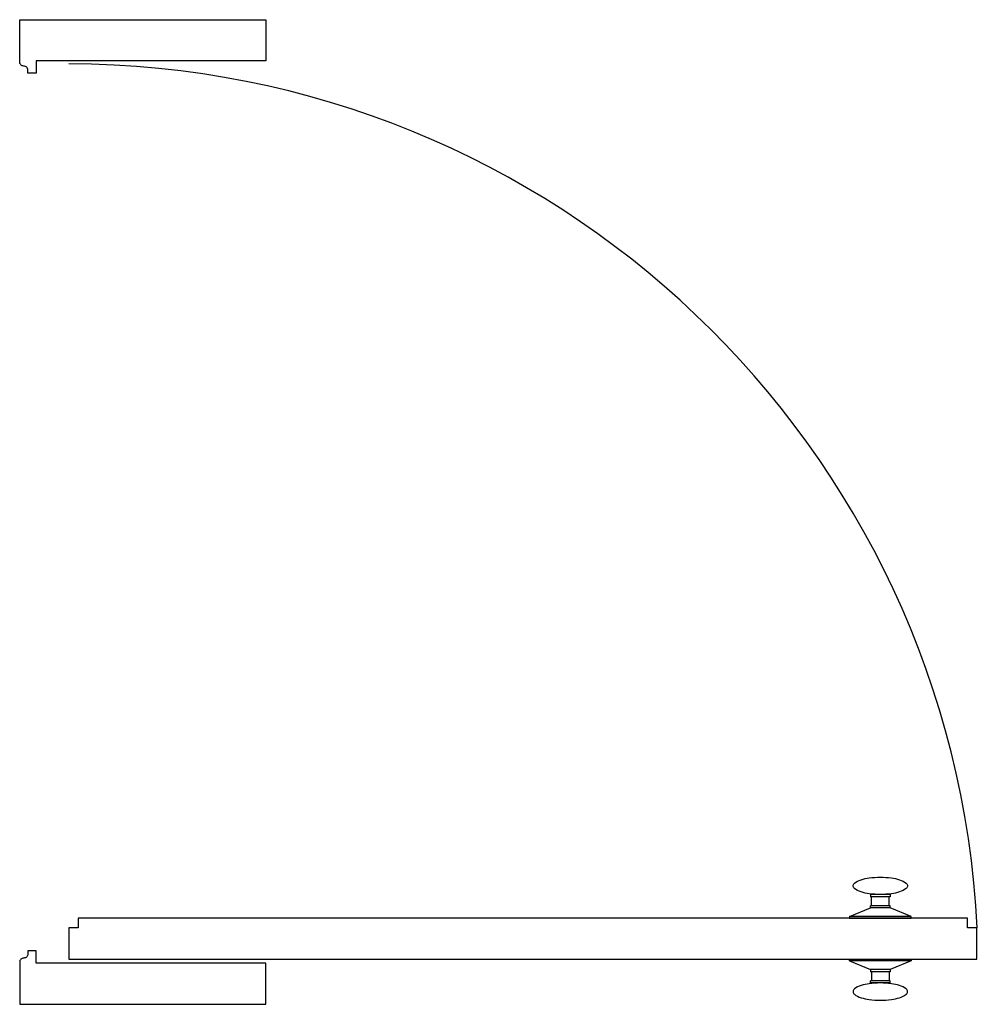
# Model space of a CAD drawing. Extents: x 45.17 to 46.33, y 33.26 to 34.46.
import ezdxf

# ---------------------------------------------------------------- set-up
doc = ezdxf.new("R2010")
doc.units = 0
doc.header["$MEASUREMENT"] = 0
doc.layers.add('MOB', color=6, linetype='CONTINUOUS')

msp = doc.modelspace()

# ---------------------------------------------------------------- linework, layer by layer
at = {"layer": 'MOB'}
for p, q in [((46.2267, 33.3973), (46.2028, 33.3973)), ((46.2028, 33.3973), (46.2028, 33.3946)), ((46.204, 33.3973), (46.204, 33.3979)), ((46.2255, 33.3973), (46.2255, 33.3979)), ((46.2267, 33.3973), (46.2267, 33.3946)), ((46.2267, 33.3946), (46.2028, 33.3946)), ((46.204, 33.3837), (46.204, 33.3946)), ((46.2255, 33.3837), (46.2255, 33.3946)), ((46.1773, 33.3705), (46.2028, 33.381)), ((46.2028, 33.381), (46.2028, 33.3837)), ((46.2267, 33.3837), (46.2028, 33.3837)), ((46.2267, 33.381), (46.2028, 33.381)), ((46.2267, 33.381), (46.2267, 33.3837)), ((46.2523, 33.3705), (46.2267, 33.381)), ((46.1773, 33.3705), (46.1773, 33.3684)), ((46.2523, 33.3705), (46.1773, 33.3705)), ((46.1773, 33.3684), (46.2523, 33.3684)), ((46.2523, 33.3684), (46.2523, 33.3705)), ((46.1773, 33.3163), (46.1773, 33.3184)), ((46.1773, 33.3184), (46.2523, 33.3184)), ((46.2523, 33.3163), (46.1773, 33.3163)), ((46.1773, 33.3163), (46.2028, 33.3059)), ((46.2523, 33.3163), (46.2267, 33.3059)), ((46.2523, 33.3184), (46.2523, 33.3163)), ((46.2267, 33.3059), (46.2028, 33.3059)), ((46.2028, 33.3059), (46.2028, 33.3032)), ((46.2267, 33.3032), (46.2028, 33.3032)), ((46.204, 33.3032), (46.204, 33.2922)), ((46.2255, 33.3032), (46.2255, 33.2922)), ((46.2267, 33.3059), (46.2267, 33.3032)), ((46.2028, 33.2895), (46.2028, 33.2922)), ((46.2267, 33.2922), (46.2028, 33.2922)), ((46.2267, 33.2895), (46.2028, 33.2895)), ((46.204, 33.2895), (46.204, 33.289)), ((46.2255, 33.2895), (46.2255, 33.289)), ((46.2267, 33.2895), (46.2267, 33.2922))]:
    msp.add_line(p, q, dxfattribs=at)
for points in [[(45.1762, 34.402, 0.414214), (45.1712, 34.407, -0.414214), (45.1662, 34.412), (45.1662, 34.4635), (45.1762, 34.4635), (45.1762, 34.4635), (45.4562, 34.4635), (45.4562, 34.4635), (45.4662, 34.4635), (45.4662, 34.4135), (45.1862, 34.4135), (45.1862, 34.3985), (45.1762, 34.3985)], [(46.2148, 33.4184, -0.032821), (46.2283, 33.4175, -0.044342), (46.2382, 33.4153, -0.087034), (46.2463, 33.4111, -0.232837), (46.2479, 33.4079, -0.232837), (46.2463, 33.4046, -0.087034), (46.2382, 33.4004, -0.044342), (46.2283, 33.3982, -0.032821), (46.2148, 33.3973, -0.032821), (46.2012, 33.3982, -0.044342), (46.1913, 33.4004, -0.087034), (46.1832, 33.4046, -0.232837), (46.1816, 33.4079, -0.232837), (46.1832, 33.4111, -0.087034), (46.1913, 33.4153, -0.044342), (46.2012, 33.4175, -0.032821)], [(45.1762, 33.3249, -0.414214), (45.1712, 33.3199, 0.414214), (45.1662, 33.3149), (45.1662, 33.2635), (45.1762, 33.2635), (45.1762, 33.2635), (45.4562, 33.2635), (45.4562, 33.2635), (45.4662, 33.2635), (45.4662, 33.3135), (45.1862, 33.3135), (45.1862, 33.3285), (45.1762, 33.3285)], [(46.2148, 33.2684, 0.032821), (46.2283, 33.2693, 0.044342), (46.2382, 33.2715, 0.087034), (46.2463, 33.2757, 0.232837), (46.2479, 33.279, 0.232837), (46.2463, 33.2822, 0.087034), (46.2382, 33.2864, 0.044342), (46.2283, 33.2886, 0.032821), (46.2148, 33.2895, 0.032821), (46.2012, 33.2886, 0.044342), (46.1913, 33.2864, 0.087034), (46.1832, 33.2822, 0.232837), (46.1816, 33.279, 0.232837), (46.1832, 33.2757, 0.087034), (46.1913, 33.2715, 0.044342), (46.2012, 33.2693, 0.032821)]]:
    msp.add_lwpolyline(points, format="xyb", close=True, dxfattribs=at)
msp.add_lwpolyline([(45.2262, 33.3567), (45.2262, 33.3184), (46.3324, 33.3184), (46.3324, 33.3567), (46.3212, 33.3567), (46.3212, 33.3684), (45.2375, 33.3684), (45.2375, 33.3567)], close=True, dxfattribs=at)
msp.add_arc((45.2253, 33.3005), 1.109, 2.8964, 89.9521, dxfattribs=at)

doc.saveas('drawing.dxf')
